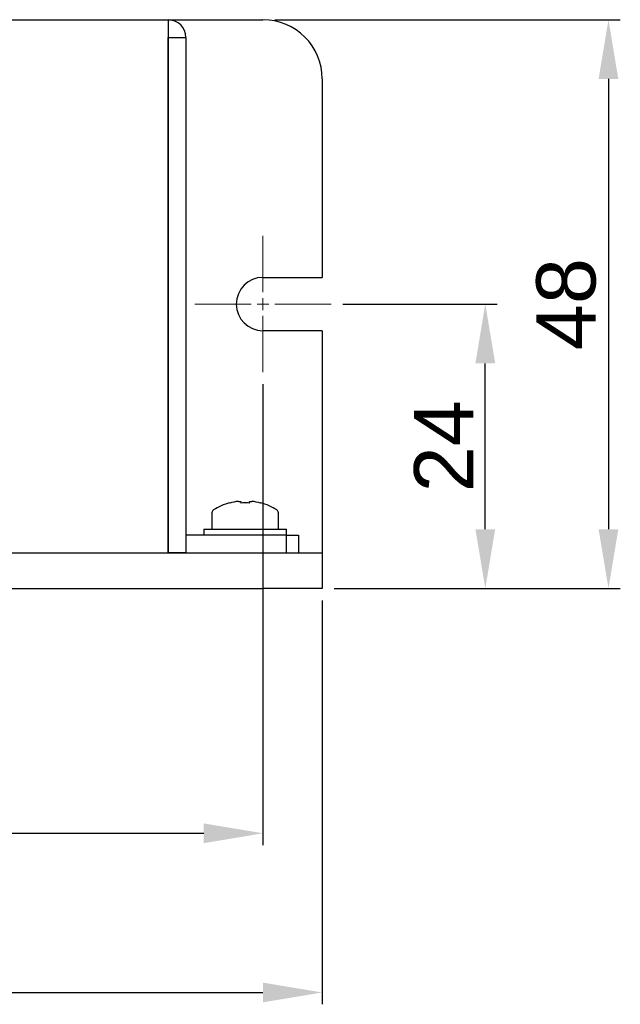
# Model space of a CAD drawing. Header units: millimetres. Extents: x 0 to 840, y 0 to 594.
# Tile 13 of 28: x 387 to 438, y 166 to 249. Entities that reach past the tile are written whole.
import ezdxf

# ---------------------------------------------------------------- set-up
doc = ezdxf.new("R2010")
doc.units = ezdxf.units.MM
doc.linetypes.add('CENTER2', pattern=[28.575, 19.05, -3.175, 3.175, -3.175])
doc.layers.get('0').update_dxf_attribs({"color": 3, "lineweight": 30})
doc.layers.add('Center Line', color=1, linetype='CENTER2', lineweight=18)
doc.layers.add('Dimension', color=7, linetype='Continuous', lineweight=18)
doc.styles.add('Annotative', font='arial.ttf')
doc.dimstyles.new('ISO-iCore', dxfattribs={"dimtxt": 5, "dimasz": 5, "dimexe": 1, "dimexo": 1, "dimgap": 1, "dimtad": 1, "dimrnd": 0.0005, "dimzin": 9, "dimdsep": 46, "dimtxsty": 'Annotative', "dimcen": 0, "dimclrd": 256, "dimclre": 256, "dimclrt": 2, "dimadec": 1, "dimazin": 2, "dimtfac": 1, "dimtix": 1, "dimtmove": 1, "dimatfit": 0, "dimfxl": 1, "dimarcsym": 1})

# ---------------------------------------------------------------- blocks, each defined once
blk = doc.blocks.new('*D1181')
at = {"layer": 'Defpoints', "color": 0}
for p in [(267.6, 200.733), (412.6, 200.733), (412.6, 166.644)]:
    blk.add_point(p, dxfattribs=at)
at = {"layer": 'Dimension', "lineweight": -2}
for p, q in [((267.6, 199.733), (267.6, 165.644)), ((412.6, 199.733), (412.6, 165.644)), ((272.6, 166.644), (407.6, 166.644))]:
    blk.add_line(p, q, dxfattribs=at)
at = {"layer": 'Dimension'}
for points in [[(272.6, 167.477), (272.6, 165.81), (267.6, 166.644)], [(407.6, 165.81), (407.6, 167.477), (412.6, 166.644)]]:
    blk.add_solid(points, dxfattribs=at)
at = {"layer": 'Dimension', "color": 2, "insert": (340.1, 170.196), "char_height": 5, "attachment_point": 5, "style": 'Annotative'}
blk.add_mtext('145', dxfattribs=at)
blk = doc.blocks.new('*U934')
at = {"layer": 'Center Line', "color": 0, "linetype": 'CENTER2', "transparency": 16777216}
for p, q in [((0, 1), (0, 5.75)), ((-5.75, 0), (-1, 0)), ((1, 0), (5.75, 0)), ((0, -5.75), (0, -1))]:
    blk.add_line(p, q, dxfattribs=at)
at = {"layer": 'Center Line', "color": 0, "linetype": 'Continuous', "transparency": 16777216}
for p, q in [((-0.5, 0), (0.5, 0)), ((0, -0.5), (0, 0.5))]:
    blk.add_line(p, q, dxfattribs=at)
blk = doc.blocks.new('*D1182')
at = {"layer": 'Defpoints', "color": 0}
for p in [(272.6, 218.983), (407.6, 218.983), (407.6, 180.078)]:
    blk.add_point(p, dxfattribs=at)
at = {"layer": 'Dimension', "lineweight": -2}
for p, q in [((272.6, 217.983), (272.6, 179.078)), ((407.6, 217.983), (407.6, 179.078)), ((277.6, 180.078), (402.6, 180.078))]:
    blk.add_line(p, q, dxfattribs=at)
at = {"layer": 'Dimension'}
for points in [[(277.6, 180.911), (277.6, 179.244), (272.6, 180.078)], [(402.6, 179.244), (402.6, 180.911), (407.6, 180.078)]]:
    blk.add_solid(points, dxfattribs=at)
at = {"layer": 'Dimension', "color": 2, "insert": (340.1, 183.632), "char_height": 5, "attachment_point": 5, "style": 'Annotative'}
blk.add_mtext('135', dxfattribs=at)
blk = doc.blocks.new('*D1183')
at = {"layer": 'Defpoints', "color": 0}
for p in [(413.35, 224.733), (426.359, 224.733), (412.6, 200.733)]:
    blk.add_point(p, dxfattribs=at)
at = {"layer": 'Dimension', "lineweight": -2}
for p, q in [((414.35, 224.733), (427.359, 224.733)), ((426.359, 205.733), (426.359, 219.733)), ((413.6, 200.733), (427.359, 200.733))]:
    blk.add_line(p, q, dxfattribs=at)
at = {"layer": 'Dimension'}
for points in [[(427.193, 219.733), (425.526, 219.733), (426.359, 224.733)], [(425.526, 205.733), (427.193, 205.733), (426.359, 200.733)]]:
    blk.add_solid(points, dxfattribs=at)
at = {"layer": 'Dimension', "color": 2, "insert": (422.849, 212.733), "char_height": 5, "attachment_point": 5, "rotation": 90, "style": 'Annotative'}
blk.add_mtext('24', dxfattribs=at)
blk = doc.blocks.new('*D1189')
at = {"layer": 'Defpoints', "color": 0}
for p in [(407.6, 248.733), (412.6, 200.733), (436.751, 200.733)]:
    blk.add_point(p, dxfattribs=at)
at = {"layer": 'Dimension', "lineweight": -2}
for p, q in [((408.6, 248.733), (437.751, 248.733)), ((436.751, 243.733), (436.751, 205.733)), ((413.6, 200.733), (437.751, 200.733))]:
    blk.add_line(p, q, dxfattribs=at)
at = {"layer": 'Dimension'}
for points in [[(437.584, 243.733), (435.918, 243.733), (436.751, 248.733)], [(435.918, 205.733), (437.584, 205.733), (436.751, 200.733)]]:
    blk.add_solid(points, dxfattribs=at)
at = {"layer": 'Dimension', "color": 2, "insert": (433.198, 224.733), "char_height": 5, "attachment_point": 5, "rotation": 90, "style": 'Annotative'}
blk.add_mtext('48', dxfattribs=at)

msp = doc.modelspace()

# ---------------------------------------------------------------- linework, layer by layer
for p, q in [((280.61, 248.733), (399.59, 248.733)), ((399.59, 248.733), (399.59, 247.223)), ((399.59, 248.733), (407.6, 248.733)), ((399.59, 203.733), (399.59, 247.223)), ((399.6, 247.223), (399.6, 203.733)), ((399.6, 247.223), (401.1, 247.223)), ((401.1, 247.223), (401.1, 203.733)), ((412.6, 243.733), (412.6, 226.983)), ((407.6, 226.983), (412.6, 226.983)), ((412.6, 222.483), (407.6, 222.483)), ((412.6, 222.483), (412.6, 203.733)), ((404.793, 207.945), (404.787, 207.958)), ((405.535, 208.088), (405.73, 208.088)), ((405.73, 208.088), (405.73, 207.945)), ((406.47, 207.945), (406.47, 208.088)), ((406.47, 208.088), (406.664, 208.088)), ((407.412, 207.958), (407.406, 207.945)), ((403.3, 207.13), (403.3, 205.733)), ((408.9, 205.733), (408.9, 207.13)), ((409.6, 205.233), (401.11, 205.233)), ((402.6, 205.733), (402.6, 205.233)), ((402.6, 205.733), (406.1, 205.733)), ((406.1, 205.733), (409.6, 205.733)), ((409.6, 205.233), (409.6, 205.733)), ((409.6, 203.733), (409.6, 205.233)), ((409.6, 205.233), (410.6, 205.233)), ((410.6, 205.233), (410.6, 203.733)), ((272.6, 203.733), (407.6, 203.733)), ((280.61, 203.733), (399.59, 203.733)), ((401.1, 203.733), (399.6, 203.733)), ((407.6, 203.733), (412.6, 203.733)), ((412.6, 203.733), (412.6, 200.733)), ((272.6, 200.733), (407.6, 200.733)), ((412.6, 200.733), (407.6, 200.733))]:
    msp.add_line(p, q)
for centre, radius, start, end in [((399.59, 247.223), 1.51, 0, 90), ((407.6, 243.733), 5, 0, 90), ((399.59, 247.223), 0.01, 0, 90), ((407.6, 224.733), 2.25, 90, 270), ((406.1, 203.133), 5, 105.21928, 122.33603), ((406.1, 203.133), 4.986, 96.50342, 105.18786), ((406.1, 202.481), 5.477, 86.1266, 93.8734), ((406.1, 203.133), 4.986, 74.81214, 83.49658), ((406.1, 203.133), 5, 57.66397, 74.78072), ((403.57, 207.13), 0.27, 122.33603, 180), ((408.63, 207.13), 0.27, 0, 57.66397), ((401.11, 205.243), 0.01, 180, 270)]:
    msp.add_arc(centre, radius, start, end)

# ---------------------------------------------------------------- block references
at = {"layer": 'Center Line', "linetype": 'CENTER2'}
msp.add_blockref('*U934', (407.6, 224.733), dxfattribs=at)

# ---------------------------------------------------------------- dimensions: what is measured, and where the dimension line sits
at = {"layer": 'Dimension'}
dim = msp.add_linear_dim(base=(436.751, 200.733), p1=(407.6, 248.733), p2=(412.6, 200.733), angle=90, dimstyle='ISO-iCore', dxfattribs=at)
dim.commit()
dim.dimension.update_dxf_attribs({"geometry": '*D1189', "text_midpoint": (433.198, 224.733)})
dim = msp.add_linear_dim(base=(426.359, 224.733), p1=(412.6, 200.733), p2=(413.35, 224.733), angle=90, dimstyle='ISO-iCore', override={"dimtxsty": 'Annotative'}, dxfattribs=at)
dim.commit()
dim.dimension.update_dxf_attribs({"geometry": '*D1183', "text_midpoint": (422.849, 212.733)})
for base, p1, p2, picture, middle in [((407.6, 180.078), (272.6, 218.983), (407.6, 218.983), '*D1182', (340.1, 183.632)), ((412.6, 166.644), (267.6, 200.733), (412.6, 200.733), '*D1181', (340.1, 170.196))]:
    dim = msp.add_linear_dim(base=base, p1=p1, p2=p2, dimstyle='ISO-iCore', override={"dimtxsty": 'Annotative'}, dxfattribs=at)
    dim.commit()
    dim.dimension.update_dxf_attribs({"geometry": picture, "text_midpoint": middle})

doc.saveas('drawing.dxf')
